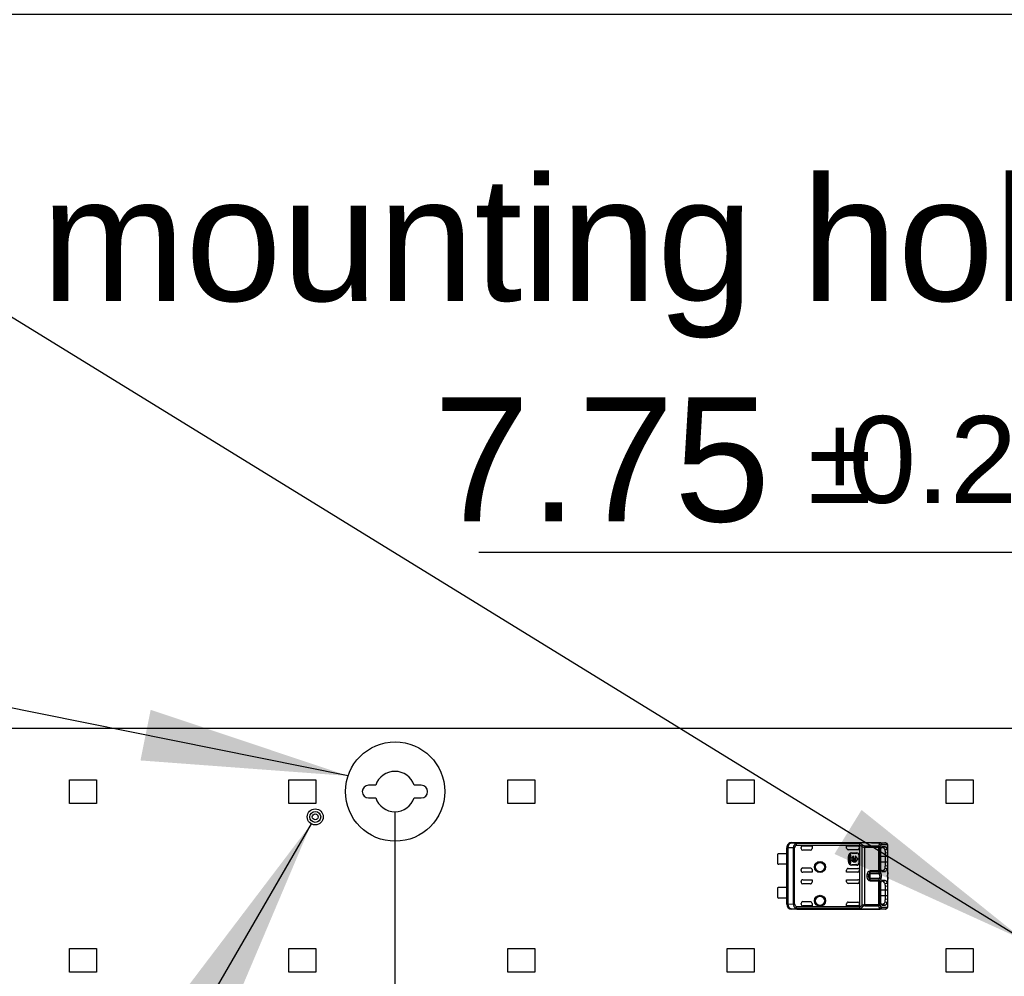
# Model space of a CAD drawing. Header units: millimetres. Extents: x 0 to 210, y 0 to 297.
# Tile 12 of 27: x 123 to 139, y 148 to 164. Entities that reach past the tile are written whole.
import ezdxf
from ezdxf.enums import TextEntityAlignment as Align

# ---------------------------------------------------------------- set-up
doc = ezdxf.new("R2010")
doc.units = ezdxf.units.MM
doc.header["$LTSCALE"] = 19.36
doc.linetypes.add('CENTER', pattern=[0.6, 0.375, -0.075, 0.075, -0.075])
doc.layers.get('0').update_dxf_attribs({"linetype": 'CONTINUOUS'})
doc.layers.add('Z_DIM_2D', color=7, linetype='CONTINUOUS')
doc.layers.add('Z_NOTICE', color=7, linetype='CONTINUOUS')
doc.styles.get("Standard").update_dxf_attribs({"font": 'txt', "width": 0.7})
doc.styles.add('TEXTSTYLE_3', font='helveticaneueltw1g-ltcn.otf')
doc.styles.add('TEXTSTYLE_4', font='gdt', dxfattribs={"width": 0.7})
doc.dimstyles.new('DIMSTYLE_1', dxfattribs={"dimtxt": 2.1, "dimasz": 3.5, "dimexe": 1.5, "dimexo": 0, "dimgap": 0.525, "dimtad": 1, "dimdec": 3, "dimlfac": 7.000007, "dimdsep": 46, "dimtxsty": 'TEXTSTYLE_3', "dimblk": '_FILLED', "dimblk1": '_FILLED', "dimblk2": '_FILLED', "dimcen": 0.09, "dimclrt": 5, "dimadec": 3, "dimazin": 2, "dimtol": 1, "dimtp": 0.4, "dimtm": 0.4, "dimtfac": 1, "dimtdec": 3, "dimtofl": 0, "dimtmove": 0, "dimatfit": 3, "dimldrblk": '_FILLED', "dimfxl": 0, "dimtolj": 1, "dimarcsym": 0})
doc.dimstyles.new('DIMSTYLE_5', dxfattribs={"dimtxt": 2.1, "dimasz": 3.5, "dimexe": 1.5, "dimexo": 0, "dimgap": 0.525, "dimtad": 0, "dimtih": 1, "dimtoh": 1, "dimdec": 3, "dimlfac": 7.000007, "dimdsep": 46, "dimtxsty": 'TEXTSTYLE_3', "dimblk": '_FILLED', "dimblk1": '_FILLED', "dimblk2": '_FILLED', "dimcen": 0.09, "dimclrt": 5, "dimadec": 3, "dimazin": 2, "dimtol": 1, "dimtp": 0.3, "dimtm": 0.3, "dimtfac": 1, "dimtdec": 3, "dimtofl": 0, "dimtmove": 0, "dimatfit": 3, "dimldrblk": '_FILLED', "dimfxl": 0, "dimtolj": 1, "dimarcsym": 0})
doc.dimstyles.new('DIMSTYLE_8', dxfattribs={"dimtxt": 2.1, "dimasz": 3.5, "dimexe": 1.5, "dimexo": 0, "dimgap": 0.525, "dimtad": 1, "dimdec": 3, "dimlfac": 7.000007, "dimdsep": 46, "dimtxsty": 'TEXTSTYLE_3', "dimblk": '_FILLED', "dimblk1": '_FILLED', "dimblk2": '_FILLED', "dimcen": 0.09, "dimclrt": 5, "dimadec": 3, "dimazin": 2, "dimtol": 1, "dimtp": 0.2, "dimtm": 0.2, "dimtfac": 1, "dimtdec": 3, "dimtofl": 0, "dimtmove": 0, "dimatfit": 3, "dimldrblk": '_FILLED', "dimfxl": 0, "dimtolj": 1, "dimarcsym": 0})
doc.dimstyles.get("Standard").update_dxf_attribs({"dimtxt": 3.5, "dimasz": 3.5, "dimexe": 1.5, "dimexo": 0, "dimtad": 1, "dimdec": 3, "dimdsep": 46, "dimtxsty": 'Standard', "dimblk": '_FILLED', "dimblk1": '_FILLED', "dimblk2": '_FILLED', "dimcen": 0.09, "dimclrt": 5, "dimadec": 3, "dimazin": 2, "dimtol": 1, "dimtp": 0.001, "dimtm": 0.001, "dimtfac": 1, "dimtdec": 3, "dimtofl": 0, "dimtmove": 0, "dimatfit": 3, "dimldrblk": '_FILLED', "dimfxl": 0, "dimtolj": 1, "dimarcsym": 0})

# ---------------------------------------------------------------- blocks, each defined once
blk = doc.blocks.new('*D2')
at = {"layer": 'Z_DIM_2D', "color": 2, "linetype": 'Continuous', "transparency": 16777216}
for p, q in [((66.688, 151.86), (66.688, 165.449)), ((147.545, 151.86), (147.545, 165.449)), ((66.688, 163.949), (107.117, 163.949)), ((147.545, 163.949), (107.117, 163.949))]:
    blk.add_line(p, q, dxfattribs=at)
at = {"layer": 'Z_DIM_2D', "color": 5, "linetype": 'Continuous', "transparency": 16777216}
for s, height, style, p in [('566', 2.1, 'TEXTSTYLE_3', (105.025, 164.474)), ('`', 1.47, 'TEXTSTYLE_4', (107.998, 164.789)), ('0.4', 1.47, 'TEXTSTYLE_3', (110.09, 164.789))]:
    blk.add_text(s, height=height, dxfattribs=dict(at, style=style)).set_placement(p, align=Align.CENTER)
blk = doc.blocks.new('_FILLED')
at = {"color": 0, "linetype": 'ByBlock'}
blk.add_solid([(0, 0), (-1, 0.125), (-1, -0.125)], dxfattribs=at)
blk = doc.blocks.new('_NONE')
blk = doc.blocks.new('*D16')
at = {"layer": 'Z_DIM_2D', "color": 2, "linetype": 'Continuous', "transparency": 16777216}
for p, q in [((129.117, 150.446), (129.117, 143.285)), ((129.117, 143.285), (134.817, 142.207)), ((134.817, 142.207), (134.817, 140.347))]:
    blk.add_line(p, q, dxfattribs=at)
at = {"layer": 'Z_DIM_2D', "color": 5, "linetype": 'Continuous', "transparency": 16777216}
for s, height, style, p in [('437', 2.1, 'TEXTSTYLE_3', (132.725, 137.197)), ('`', 1.47, 'TEXTSTYLE_4', (135.698, 137.512)), ('0.3', 1.47, 'TEXTSTYLE_3', (137.79, 137.512))]:
    blk.add_text(s, height=height, dxfattribs=dict(at, style=style)).set_placement(p, align=Align.CENTER)
blk = doc.blocks.new('*D18')
at = {"layer": 'Z_DIM_2D', "color": 2, "linetype": 'Continuous', "transparency": 16777216}
for p, q in [((139.991, 147.932), (139.991, 156.339)), ((141.099, 147.932), (141.099, 156.339)), ((140.545, 154.839), (130.54, 154.839)), ((139.991, 154.839), (140.545, 154.839)), ((141.099, 154.839), (140.545, 154.839))]:
    blk.add_line(p, q, dxfattribs=at)
at = {"layer": 'Z_DIM_2D', "color": 5, "linetype": 'Continuous', "transparency": 16777216}
for s, height, style, p in [('7.75', 2.1, 'TEXTSTYLE_3', (135.477, 155.364)), ('`', 1.47, 'TEXTSTYLE_4', (137.192, 155.679)), ('0.2', 1.47, 'TEXTSTYLE_3', (139.66, 155.679))]:
    blk.add_text(s, height=height, dxfattribs=dict(at, style=style)).set_placement(p, align=Align.RIGHT)

msp = doc.modelspace()

# ---------------------------------------------------------------- linework, layer by layer
at = {"color": 7, "linetype": 'Continuous'}
for p, q in [((66.68808, 151.86042), (147.54514, 151.86042)), ((123.60231, 150.98899), (124.05945, 150.98899)), ((123.60231, 150.58899), (123.60231, 150.98899)), ((124.05945, 150.98899), (124.05945, 150.58899)), ((127.31659, 150.98899), (127.77373, 150.98899)), ((127.31659, 150.58899), (127.31659, 150.98899)), ((127.77373, 150.98899), (127.77373, 150.58899)), ((128.7909, 150.89613), (128.67016, 150.89613)), ((129.56302, 150.89613), (129.44228, 150.89613)), ((131.03087, 150.98899), (131.48802, 150.98899)), ((131.03087, 150.58899), (131.03087, 150.98899)), ((131.48802, 150.98899), (131.48802, 150.58899)), ((134.74515, 150.98899), (135.2023, 150.98899)), ((134.74515, 150.58899), (134.74515, 150.98899)), ((135.2023, 150.98899), (135.2023, 150.58899)), ((138.45944, 150.98899), (138.91658, 150.98899)), ((138.45944, 150.58899), (138.45944, 150.98899)), ((138.91658, 150.98899), (138.91658, 150.58899)), ((128.67016, 150.68185), (128.7909, 150.68185)), ((129.44227, 150.68185), (129.56302, 150.68185)), ((124.05945, 150.58899), (123.60231, 150.58899)), ((127.77373, 150.58899), (127.31659, 150.58899)), ((131.48802, 150.58899), (131.03087, 150.58899)), ((135.2023, 150.58899), (134.74515, 150.58899)), ((138.91658, 150.58899), (138.45944, 150.58899)), ((135.75587, 148.88185), (135.75587, 149.839)), ((135.75801, 149.83899), (135.75587, 149.83899)), ((135.75801, 149.83899), (135.75825, 148.88422)), ((135.84198, 149.92471), (137.19158, 149.92471)), ((137.33817, 149.92133), (135.93984, 149.92133)), ((135.99873, 149.82471), (135.99873, 149.83978)), ((136.0273, 149.86835), (136.18444, 149.86835)), ((136.18444, 149.86835), (136.18444, 149.82471)), ((136.77015, 149.86835), (136.96063, 149.86835)), ((136.77015, 149.83331), (136.77015, 149.86835)), ((136.9892, 149.88011), (136.98941, 149.88274)), ((136.9892, 149.88011), (136.9892, 148.84074)), ((137.19159, 149.92332), (137.42124, 149.92332)), ((137.33834, 149.92132), (137.33732, 149.92115)), ((137.35388, 149.83487), (137.35122, 149.82808)), ((137.38062, 149.84083), (137.35673, 149.84062)), ((137.37406, 149.85473), (137.36994, 149.85398)), ((137.42103, 149.8551), (137.37407, 149.85471)), ((137.38058, 149.84084), (137.42103, 149.8551)), ((137.4216, 149.92333), (137.42055, 149.92332)), ((137.45712, 149.90687), (137.45388, 149.91013)), ((137.4618, 149.90066), (137.45712, 149.90687)), ((137.47015, 149.42049), (137.47015, 149.86675)), ((135.59873, 149.72828), (135.59873, 149.56399)), ((135.75618, 149.73542), (135.62015, 149.73542)), ((136.15586, 149.79614), (136.0273, 149.79614)), ((136.96063, 149.80473), (136.79874, 149.80473)), ((136.79971, 149.60328), (136.79971, 149.68899)), ((136.80349, 149.60328), (136.80349, 149.68899)), ((136.83944, 149.71639), (136.82051, 149.71639)), ((136.82051, 149.71639), (136.82051, 149.57525)), ((136.83944, 149.65528), (136.83944, 149.71639)), ((136.86063, 149.74991), (136.94635, 149.74991)), ((136.86063, 149.74614), (136.94635, 149.74614)), ((136.88949, 149.67446), (136.88949, 149.69253)), ((136.91314, 149.69253), (136.91314, 149.67446)), ((136.97492, 149.71756), (136.97492, 149.57471)), ((136.97869, 149.71756), (136.97869, 149.57471)), ((137.34229, 149.7674), (137.34229, 149.52454)), ((137.42744, 149.53882), (137.42742, 149.69614)), ((137.42743, 149.69614), (137.4275, 149.75343)), ((137.42744, 149.75343), (137.47015, 149.7593)), ((135.75618, 149.55685), (135.62015, 149.55685)), ((136.0273, 149.49614), (136.15586, 149.49614)), ((136.82051, 149.57525), (136.83944, 149.57525)), ((136.85407, 149.65528), (136.83944, 149.65528)), ((136.83944, 149.63635), (136.85407, 149.63635)), ((136.83944, 149.57525), (136.83944, 149.63635)), ((136.94635, 149.54614), (136.86063, 149.54614)), ((136.94635, 149.54236), (136.86063, 149.54236)), ((136.93082, 149.65528), (136.87181, 149.65528)), ((136.87181, 149.63635), (136.93083, 149.63635)), ((136.96337, 149.65528), (136.94856, 149.65528)), ((136.94856, 149.63635), (136.96337, 149.63635)), ((136.96337, 149.63635), (136.96337, 149.65528)), ((137.42742, 149.53882), (137.47013, 149.53316)), ((135.99873, 149.45249), (135.99873, 149.46756)), ((136.18444, 149.42392), (136.0273, 149.42392)), ((136.18444, 149.46756), (136.18444, 149.42392)), ((136.77015, 149.42392), (136.77015, 149.45896)), ((136.96063, 149.42392), (136.77015, 149.42392)), ((136.79874, 149.48754), (136.96063, 149.48754)), ((137.14158, 149.3645), (137.14158, 149.35924)), ((137.14158, 149.35924), (137.14158, 149.3577)), ((137.35112, 149.46436), (137.35382, 149.45751)), ((137.35681, 149.45165), (137.38058, 149.45144)), ((137.37078, 149.43811), (137.374, 149.43743)), ((137.37404, 149.43755), (137.42097, 149.43716)), ((137.46912, 149.31597), (137.46769, 149.32815)), ((137.47002, 149.41523), (137.47015, 149.42048)), ((135.75618, 149.16399), (135.62015, 149.16399)), ((135.99873, 149.25328), (135.99873, 149.26835)), ((136.0273, 149.29692), (136.18444, 149.29692)), ((136.15586, 149.22471), (136.0273, 149.22471)), ((136.18444, 149.29692), (136.18444, 149.25328)), ((136.77015, 149.29692), (136.96063, 149.29692)), ((136.77015, 149.26188), (136.77015, 149.29692)), ((136.96063, 149.2333), (136.79874, 149.2333)), ((137.34229, 149.19597), (137.34229, 148.95311)), ((137.35388, 149.26344), (137.35122, 149.25665)), ((137.38062, 149.2694), (137.35673, 149.26919)), ((137.37406, 149.28331), (137.36994, 149.28255)), ((137.42103, 149.28367), (137.37407, 149.28328)), ((137.38058, 149.26941), (137.42103, 149.28367)), ((137.42743, 149.12471), (137.4275, 149.182)), ((137.47013, 149.18771), (137.42744, 149.182)), ((137.46424, 149.23233), (137.46156, 149.2381)), ((137.46967, 149.3105), (137.46912, 149.31597)), ((137.47002, 149.30561), (137.46967, 149.3105)), ((137.47008, 149.30412), (137.47002, 149.30561)), ((137.47015, 149.30037), (137.47008, 149.30412)), ((137.47015, 148.8541), (137.47015, 149.30036)), ((135.59873, 149.15685), (135.59873, 148.99256)), ((137.42742, 149.02471), (137.42742, 149.12471)), ((137.42748, 148.96739), (137.42743, 149.02471)), ((135.75618, 148.98542), (135.62015, 148.98542)), ((135.75801, 148.88185), (135.75623, 148.88185)), ((135.99873, 148.88106), (135.99873, 148.89614)), ((136.0273, 148.92471), (136.15586, 148.92471)), ((136.18444, 148.85249), (136.0273, 148.85249)), ((136.18444, 148.89614), (136.18444, 148.85249)), ((136.77015, 148.85249), (136.77015, 148.88753)), ((136.96063, 148.85249), (136.77015, 148.85249)), ((136.79874, 148.91612), (136.96063, 148.91612)), ((136.98941, 148.83811), (136.9892, 148.84074)), ((137.35112, 148.89293), (137.35382, 148.88608)), ((137.35681, 148.88022), (137.38058, 148.88001)), ((137.37078, 148.86668), (137.374, 148.86601)), ((137.37404, 148.86612), (137.42097, 148.86574)), ((137.47013, 148.96174), (137.42743, 148.96739)), ((137.46929, 148.84132), (137.47005, 148.84957)), ((137.47005, 148.84957), (137.47015, 148.85408)), ((135.84158, 148.79614), (135.84366, 148.79851)), ((137.19158, 148.79614), (135.84158, 148.79614)), ((135.93984, 148.79951), (137.33817, 148.79951)), ((137.42125, 148.79752), (137.19159, 148.79752)), ((137.33732, 148.79969), (137.33834, 148.79952)), ((137.45391, 148.81074), (137.45387, 148.8107)), ((123.60231, 148.13185), (124.05945, 148.13185)), ((123.60231, 147.73185), (123.60231, 148.13185)), ((124.05945, 148.13185), (124.05945, 147.73185)), ((127.31659, 148.13185), (127.77373, 148.13185)), ((127.31659, 147.73185), (127.31659, 148.13185)), ((127.77373, 148.13185), (127.77373, 147.73185)), ((131.03087, 148.13185), (131.48802, 148.13185)), ((131.03087, 147.73185), (131.03087, 148.13185)), ((131.48802, 148.13185), (131.48802, 147.73185)), ((134.74515, 148.13185), (135.2023, 148.13185)), ((134.74515, 147.73185), (134.74515, 148.13185)), ((135.2023, 148.13185), (135.2023, 147.73185)), ((138.45944, 148.13185), (138.91658, 148.13185)), ((138.45944, 147.73185), (138.45944, 148.13185)), ((138.91658, 148.13185), (138.91658, 147.73185)), ((124.05945, 147.73185), (123.60231, 147.73185)), ((127.77373, 147.73185), (127.31659, 147.73185)), ((131.48802, 147.73185), (131.03087, 147.73185)), ((135.2023, 147.73185), (134.74515, 147.73185)), ((138.91658, 147.73185), (138.45944, 147.73185))]:
    msp.add_line(p, q, dxfattribs=at)
at = {"color": 9, "linetype": 'Continuous'}
for p, q in [((135.75825, 149.83662), (135.7783, 149.83662)), ((135.86717, 149.83581), (135.7783, 149.83662)), ((135.7783, 148.88422), (135.7783, 149.83662)), ((135.84366, 149.92233), (135.84198, 149.92471)), ((135.84366, 149.92233), (135.93984, 149.92133)), ((135.86717, 149.83581), (135.86717, 148.88503)), ((135.88906, 149.83569), (135.86717, 149.83581)), ((135.88906, 148.88515), (135.88906, 149.83569)), ((135.90933, 149.90633), (135.92158, 149.88274)), ((136.9977, 149.90833), (135.92158, 149.90833)), ((135.92158, 149.88274), (135.92158, 149.90833)), ((135.92158, 149.88274), (136.98941, 149.88274)), ((135.93984, 149.92058), (135.93984, 149.92133)), ((137.33818, 149.92058), (135.93984, 149.92058)), ((137.0296, 149.85944), (137.0296, 148.8614)), ((137.31243, 149.86633), (137.07816, 149.86633)), ((137.07816, 148.85451), (137.07816, 149.86633)), ((137.07816, 149.84838), (137.33928, 149.84838)), ((137.31243, 149.86633), (137.31243, 149.42594)), ((137.33765, 149.92111), (137.33847, 149.92059)), ((137.33817, 149.92133), (137.42124, 149.92332)), ((137.33928, 149.4439), (137.33928, 149.84838)), ((137.36502, 149.89276), (137.4481, 149.89475)), ((137.46155, 149.88896), (137.46155, 149.80957)), ((136.79971, 149.68899), (136.80349, 149.68899)), ((136.86063, 149.74614), (136.86063, 149.74991)), ((136.94635, 149.74991), (136.94635, 149.74614)), ((136.97492, 149.71756), (136.97869, 149.71756)), ((137.34229, 149.69614), (137.47015, 149.69614)), ((136.80349, 149.60328), (136.79971, 149.60328)), ((136.86063, 149.54236), (136.86063, 149.54614)), ((136.94635, 149.54614), (136.94635, 149.54236)), ((136.97869, 149.57471), (136.97492, 149.57471)), ((137.47015, 149.59614), (137.34229, 149.59614)), ((137.14206, 149.37642), (137.11396, 149.38068)), ((137.14205, 149.34447), (137.11396, 149.34017)), ((137.14158, 149.3577), (137.14167, 149.34939)), ((137.14167, 149.34939), (137.14181, 149.34683)), ((137.14181, 149.34683), (137.14205, 149.34447)), ((137.33928, 149.4439), (137.17015, 149.4439)), ((137.17015, 149.27695), (137.17015, 149.4439)), ((137.31243, 149.42594), (137.17015, 149.42594)), ((137.32214, 149.39563), (137.17015, 149.39563)), ((137.17015, 149.32522), (137.32214, 149.32522)), ((137.37097, 149.43864), (137.37404, 149.43755)), ((137.42097, 149.43716), (137.38056, 149.45144)), ((137.46156, 149.48272), (137.46156, 149.2381)), ((137.46878, 149.40624), (137.46628, 149.38868)), ((137.47015, 149.42049), (137.46997, 149.41672)), ((137.47003, 149.41672), (137.47002, 149.41523)), ((137.17015, 149.29491), (137.31243, 149.29491)), ((137.17015, 149.27695), (137.33927, 149.27695)), ((137.31243, 149.29491), (137.31406, 149.29456)), ((137.31243, 149.29491), (137.31243, 148.85451)), ((137.33927, 148.87247), (137.33927, 149.27695)), ((137.47003, 149.30412), (137.47002, 149.30561)), ((137.47003, 149.30412), (137.4701, 149.30036)), ((137.34229, 149.12471), (137.47015, 149.12471)), ((137.47015, 149.02471), (137.34229, 149.02471)), ((135.7783, 148.88422), (135.75825, 148.88422)), ((135.7783, 148.88422), (135.86717, 148.88503)), ((135.88906, 148.88515), (135.86717, 148.88503)), ((135.90936, 148.81458), (135.92158, 148.83812)), ((135.92157, 148.82418), (135.92157, 148.83811)), ((136.98941, 148.83811), (135.92159, 148.83811)), ((137.33927, 148.87247), (137.07816, 148.87247)), ((137.07816, 148.85451), (137.31243, 148.85451)), ((137.36568, 148.82807), (137.36503, 148.82807)), ((137.4481, 148.82609), (137.36568, 148.82807)), ((137.37097, 148.86721), (137.37404, 148.86612)), ((137.42097, 148.86574), (137.38056, 148.88001)), ((137.46155, 148.91126), (137.46155, 148.83189)), ((135.93984, 148.79951), (135.84366, 148.79851)), ((135.92158, 148.81251), (136.99829, 148.81251)), ((135.93984, 148.80026), (137.33817, 148.80026)), ((135.93984, 148.79951), (135.93984, 148.80026)), ((137.33847, 148.80025), (137.33768, 148.79975)), ((137.42125, 148.79752), (137.33817, 148.79951))]:
    msp.add_line(p, q, dxfattribs=at)
at = {"color": 7, "linetype": 'Continuous'}
for points in [[(137.47015, 149.86676), (137.4701, 149.87003), (137.46945, 149.87836), (137.46793, 149.88624), (137.46541, 149.89371), (137.4618, 149.90066)], [(137.46769, 149.32815), (137.46695, 149.33493), (137.46629, 149.34214), (137.4658, 149.34969), (137.46556, 149.35748), (137.4656, 149.36534), (137.46591, 149.37308), (137.46644, 149.38059), (137.46714, 149.38774), (137.4679, 149.39449)], [(137.4679, 149.39449), (137.46866, 149.40084), (137.46933, 149.4068), (137.46984, 149.41242), (137.47002, 149.41521)], [(137.45387, 148.81071), (137.45645, 148.81324), (137.46127, 148.81935), (137.465, 148.82618), (137.46764, 148.83353), (137.46929, 148.84132)]]:
    msp.add_lwpolyline(points, dxfattribs=at)
at = {"color": 7, "linetype": 'CENTER'}
msp.add_circle((129.12073, 150.78899), 0.8412, dxfattribs=at)
at = {"color": 7, "linetype": 'Continuous'}
for centre, radius in [((127.76659, 150.36042), 0.13571), ((127.76659, 150.36042), 0.09286), ((127.76659, 150.36042), 0.05), ((136.32015, 149.51042), 0.09385), ((136.32015, 149.51042), 0.07857), ((136.32015, 148.93899), 0.09385), ((136.32015, 148.93899), 0.07857)]:
    msp.add_circle(centre, radius, dxfattribs=at)
at = {"color": 9, "linetype": 'Continuous'}
for centre in [(136.32015, 149.51042), (136.32015, 148.93899)]:
    msp.add_circle(centre, 0.08368, dxfattribs=at)
at = {"color": 7, "linetype": 'Continuous'}
for centre, radius, start, end in [((129.11659, 150.78899), 0.34286, 18.209803, 161.790197), ((128.67016, 150.78899), 0.10714, 90.000191, 270.000191), ((129.56302, 150.78899), 0.10714, 270, 90), ((129.11659, 150.78899), 0.34286, 198.209934, 341.789815), ((135.84158, 149.839), 0.08571, 89.732264, 179.990358), ((135.84397, 149.83661), 0.08572, 90.202848, 179.99618), ((136.0273, 149.82471), 0.02857, 180.001296, 270), ((136.96063, 149.83977), 0.02858, 0.007462, 89.991792), ((135.62015, 149.69971), 0.03571, 90, 126.869898), ((136.86063, 149.68899), 0.06092, 90, 180), ((136.86063, 149.68899), 0.05714, 89.983957, 180.012262), ((136.90132, 149.64582), 0.04819, 104.204189, 168.672739), ((136.90132, 149.64582), 0.03099, 112.431983, 162.215345), ((136.90132, 149.64582), 0.04819, 11.327261, 75.795811), ((136.90132, 149.64582), 0.03099, 17.784655, 67.568017), ((136.94635, 149.71756), 0.03235, 0, 90), ((136.94635, 149.71756), 0.02857, 0, 90), ((139.72893, 140.99381), 9.10312, 104.423601, 104.684711), ((137.40725, 149.78092), 0.06139, 21.50001, 27.818717), ((135.62015, 149.59256), 0.03571, 233.130102, 270), ((136.0273, 149.46756), 0.02857, 90, 180), ((136.86063, 149.60328), 0.06092, 180, 270), ((136.86063, 149.60328), 0.05714, 179.984053, 270.01232), ((136.90132, 149.64582), 0.04819, 191.327261, 348.672739), ((136.90132, 149.64582), 0.03099, 197.784655, 342.217904), ((136.94635, 149.57471), 0.03235, 270, 360), ((136.94635, 149.57471), 0.02857, 270, 360), ((140.339, 160.67621), 11.55775, 255.377808, 255.583502), ((137.38079, 149.4747), 0.02326, 269.486181, 276.626344), ((135.62015, 149.12828), 0.03571, 90, 126.869898), ((136.0273, 149.25328), 0.02857, 180, 270), ((139.76422, 140.26917), 9.26025, 104.398892, 104.655602), ((135.62015, 149.02114), 0.03571, 233.130102, 270), ((135.84158, 148.88185), 0.08571, 179.999822, 269.999568), ((135.84397, 148.88423), 0.08572, 180.00382, 269.796907), ((136.0273, 148.89614), 0.02857, 90, 180), ((136.0273, 148.88107), 0.02858, 180.010416, 269.991919), ((136.9606, 148.88108), 0.0286, 333.014375, 359.97335), ((137.38079, 148.90327), 0.02326, 269.486185, 276.626345), ((140.23977, 159.69048), 11.13182, 255.33371, 255.547245), ((137.40952, 148.93883), 0.05888, 332.086182, 338.7683)]:
    msp.add_arc(centre, radius, start, end, dxfattribs=at)
at = {"color": 9, "linetype": 'Continuous'}
for centre, radius, start, end in [((137.42116, 149.898), 0.02532, 80.260283, 89.814722), ((137.31152, 149.36042), 0.19859, 174.146195, 185.853517), ((137.39372, 149.29951), 0.07645, 3.456303, 4.532085), ((137.42116, 148.82284), 0.02532, 270.195422, 279.748763)]:
    msp.add_arc(centre, radius, start, end, dxfattribs=at)
at = {"color": 7, "linetype": 'Continuous'}
for centre, major_axis, ratio, start_param, end_param in [((136.0273, 149.83978), (0, 0.02857), 0.99999391, -0.00000105, 1.57079633), ((136.15586, 149.82471), (0.02858, 0), 0.9998477, -1.57079632, 0), ((136.79873, 149.8333), (0.02021, -0.02021), 0.99969546, -2.35634678, -1.57079629), ((136.96063, 149.8333), (0, 0.02858), 0.9998477, -3.14159265, -1.72822539), ((136.79873, 149.8333), (-0.02021, 0.02021), 0.99969546, -4.71238894, -3.92683852), ((136.15586, 149.46756), (0.02858, 0), 0.9998477, -0.00000079, 1.57079633), ((136.0273, 149.45249), (0, 0.02857), 0.99999391, -4.71238898, -3.14159265), ((136.79873, 149.45897), (0.02021, 0.02021), 0.99969546, 0.78524587, 2.35634678), ((136.96063, 149.45897), (0, 0.02858), 0.9998477, -1.57079633, 0), ((136.96063, 149.45249), (0, 0.02857), 0.99999391, -3.14159266, -1.73049963), ((136.0273, 149.26835), (0, 0.02857), 0.99999391, 0, 1.57079633), ((136.15586, 149.25328), (0.02858, 0), 0.9998477, -1.57079633, 0), ((136.79873, 149.26188), (0.02021, -0.02021), 0.99969546, -2.35634701, -0.78524587), ((136.96063, 149.26835), (0, 0.02857), 0.99999391, -1.57079633, 0), ((136.96063, 149.26188), (0, 0.02858), 0.9998477, -3.14159265, -1.72822539), ((136.15586, 148.89614), (0.02858, 0), 0.9998477, -0.00000079, 1.57079633), ((136.79873, 148.88754), (0.02021, 0.02021), 0.99969546, 0.78524587, 2.35634678), ((136.96063, 148.88754), (0, 0.02858), 0.9998477, -1.57079606, 0)]:
    msp.add_ellipse(centre, major_axis=major_axis, ratio=ratio, start_param=start_param, end_param=end_param, dxfattribs=at)
for points, knots in [([(135.7783, 149.83662), (135.77835, 149.85776), (135.78733, 149.88994), (135.81683, 149.91714), (135.83504, 149.92227), (135.84366, 149.92233)], [0, 0, 0, 0, 0.53991764, 0.77993086, 1, 1, 1, 1]), ([(136.9977, 149.90833), (136.9967, 149.90698), (136.9925, 149.89893), (136.99055, 149.88998), (136.98941, 149.88274)], [0, 0, 0, 0, 0.18640775, 1, 1, 1, 1]), ([(137.35122, 149.82808), (137.34974, 149.82386), (137.34409, 149.80412), (137.34229, 149.78342), (137.34227, 149.7674)], [0, 0, 0, 0, 0.21835361, 1, 1, 1, 1]), ([(137.36993, 149.854), (137.36904, 149.85369), (137.36509, 149.8518), (137.36197, 149.84851), (137.35996, 149.84576)], [0, 0, 0, 0, 0.21728634, 1, 1, 1, 1]), ([(137.42133, 149.79913), (137.41862, 149.8053), (137.41027, 149.8224), (137.39374, 149.84095), (137.38062, 149.84083)], [0, 0, 0, 0, 0.33943046, 1, 1, 1, 1]), ([(137.46155, 149.80957), (137.4591, 149.81624), (137.45119, 149.83436), (137.43472, 149.85507), (137.42108, 149.85496)], [0, 0, 0, 0, 0.34250441, 1, 1, 1, 1]), ([(137.4539, 149.91011), (137.44744, 149.91598), (137.43651, 149.92211), (137.42472, 149.92333), (137.42167, 149.92333)], [0, 0, 0, 0, 0.74113547, 1, 1, 1, 1]), ([(137.4275, 149.75343), (137.42753, 149.75763), (137.42715, 149.77301), (137.42496, 149.78853), (137.42133, 149.79913)], [0, 0, 0, 0, 0.27270321, 1, 1, 1, 1]), ([(137.47015, 149.75888), (137.47015, 149.76302), (137.46981, 149.77797), (137.46834, 149.79331), (137.46437, 149.80342)], [0, 0, 0, 0, 0.27648116, 1, 1, 1, 1]), ([(137.34223, 149.52454), (137.34225, 149.51898), (137.34301, 149.49869), (137.34625, 149.47829), (137.35112, 149.46436)], [0, 0, 0, 0, 0.27385945, 1, 1, 1, 1]), ([(137.38348, 149.4516), (137.38707, 149.45201), (137.40566, 149.45928), (137.41506, 149.47883), (137.42135, 149.49318)], [0, 0, 0, 0, 0.1875835, 1, 1, 1, 1]), ([(137.42135, 149.49318), (137.42245, 149.49649), (137.42618, 149.51145), (137.42737, 149.52692), (137.42744, 149.53882)], [0, 0, 0, 0, 0.2266209, 1, 1, 1, 1]), ([(137.46156, 149.48272), (137.46267, 149.48482), (137.467, 149.49431), (137.46863, 149.50479), (137.46934, 149.51279)], [0, 0, 0, 0, 0.2280538, 1, 1, 1, 1]), ([(137.36004, 149.44671), (137.36085, 149.44564), (137.36378, 149.44209), (137.36766, 149.43912), (137.37078, 149.4381)], [0, 0, 0, 0, 0.29016916, 1, 1, 1, 1]), ([(137.421, 149.43724), (137.42481, 149.43726), (137.43597, 149.44062), (137.45059, 149.45729), (137.45805, 149.47315), (137.46156, 149.48272)], [0, 0, 0, 0, 0.1789107, 0.52173998, 1, 1, 1, 1]), ([(137.35122, 149.25665), (137.34974, 149.25243), (137.34409, 149.23269), (137.34229, 149.212), (137.34227, 149.19597)], [0, 0, 0, 0, 0.21835357, 1, 1, 1, 1]), ([(137.36993, 149.28258), (137.36904, 149.28226), (137.36509, 149.28038), (137.36197, 149.27708), (137.35996, 149.27433)], [0, 0, 0, 0, 0.21728646, 1, 1, 1, 1]), ([(137.42134, 149.22769), (137.41863, 149.23386), (137.41027, 149.25097), (137.39374, 149.26952), (137.38062, 149.2694)], [0, 0, 0, 0, 0.33944133, 1, 1, 1, 1]), ([(137.46156, 149.2381), (137.45912, 149.24478), (137.4512, 149.2629), (137.43473, 149.28364), (137.42108, 149.28353)], [0, 0, 0, 0, 0.34250353, 1, 1, 1, 1]), ([(137.4275, 149.182), (137.42753, 149.1862), (137.42715, 149.20158), (137.42496, 149.21709), (137.42134, 149.22769)], [0, 0, 0, 0, 0.27269406, 1, 1, 1, 1]), ([(137.47015, 149.1876), (137.47015, 149.19177), (137.46979, 149.20678), (137.4683, 149.22221), (137.46424, 149.23233)], [0, 0, 0, 0, 0.27690203, 1, 1, 1, 1]), ([(135.84366, 148.79851), (135.83504, 148.79857), (135.81683, 148.80371), (135.78733, 148.8309), (135.77835, 148.86308), (135.7783, 148.88422)], [0, 0, 0, 0, 0.220069, 0.46008227, 1, 1, 1, 1]), ([(135.92158, 148.81251), (135.92144, 148.81323), (135.92161, 148.81715), (135.92184, 148.82103), (135.92157, 148.82418)], [0, 0, 0, 0, 0.18766053, 1, 1, 1, 1]), ([(136.9894, 148.83811), (136.98986, 148.83543), (136.9917, 148.82664), (136.99426, 148.81742), (136.99829, 148.81251)], [0, 0, 0, 0, 0.29941739, 1, 1, 1, 1]), ([(137.34223, 148.95311), (137.34225, 148.94755), (137.34301, 148.92726), (137.34625, 148.90686), (137.35112, 148.89293)], [0, 0, 0, 0, 0.27386003, 1, 1, 1, 1]), ([(137.36004, 148.87528), (137.36085, 148.87421), (137.36378, 148.87066), (137.36766, 148.86769), (137.37078, 148.86667)], [0, 0, 0, 0, 0.29016792, 1, 1, 1, 1]), ([(137.38348, 148.88017), (137.38707, 148.88059), (137.40566, 148.88786), (137.41506, 148.90741), (137.42135, 148.92175)], [0, 0, 0, 0, 0.1875835, 1, 1, 1, 1]), ([(137.421, 148.86582), (137.42481, 148.86583), (137.43596, 148.86919), (137.45058, 148.88584), (137.45804, 148.9017), (137.46155, 148.91126)], [0, 0, 0, 0, 0.17893447, 0.52174922, 1, 1, 1, 1]), ([(137.42135, 148.92175), (137.42245, 148.92506), (137.42618, 148.94002), (137.42737, 148.95549), (137.42748, 148.96739)], [0, 0, 0, 0, 0.22661173, 1, 1, 1, 1]), ([(137.46441, 148.91751), (137.4656, 148.92059), (137.46974, 148.93507), (137.47014, 148.95027), (137.47015, 148.96196)], [0, 0, 0, 0, 0.22036625, 1, 1, 1, 1]), ([(137.42164, 148.79751), (137.42469, 148.79751), (137.4365, 148.79872), (137.44745, 148.80486), (137.45391, 148.81074)], [0, 0, 0, 0, 0.25890045, 1, 1, 1, 1])]:
    msp.add_open_spline(points, degree=3, knots=knots, dxfattribs=at)
at = {"color": 9, "linetype": 'Continuous'}
for points, knots in [([(135.90933, 149.90633), (135.89723, 149.89903), (135.8756, 149.87883), (135.86736, 149.85), (135.86717, 149.83581)], [0, 0, 0, 0, 0.4989374, 1, 1, 1, 1]), ([(135.92158, 149.88274), (135.91305, 149.87767), (135.89632, 149.86574), (135.88953, 149.84553), (135.88906, 149.83569)], [0, 0, 0, 0, 0.5019402, 1, 1, 1, 1]), ([(135.93984, 149.92133), (135.93271, 149.92131), (135.91962, 149.92063), (135.91155, 149.9106), (135.90933, 149.90633)], [0, 0, 0, 0, 0.59702388, 1, 1, 1, 1]), ([(135.92158, 149.90833), (135.92197, 149.91128), (135.92465, 149.92015), (135.9347, 149.92021), (135.93984, 149.92058)], [0, 0, 0, 0, 0.3655086, 1, 1, 1, 1]), ([(137.04579, 149.87985), (137.04413, 149.87864), (137.03751, 149.87292), (137.03238, 149.86552), (137.0296, 149.85944)], [0, 0, 0, 0, 0.23495761, 1, 1, 1, 1]), ([(137.0296, 149.85944), (137.03311, 149.85777), (137.04858, 149.85153), (137.06538, 149.84859), (137.07816, 149.84838)], [0, 0, 0, 0, 0.23301204, 1, 1, 1, 1]), ([(137.07816, 149.86633), (137.07499, 149.86634), (137.06314, 149.86803), (137.05246, 149.87431), (137.04579, 149.87985)], [0, 0, 0, 0, 0.26755872, 1, 1, 1, 1]), ([(137.32295, 149.89847), (137.32191, 149.89618), (137.31761, 149.88574), (137.31449, 149.87486), (137.31243, 149.86633)], [0, 0, 0, 0, 0.22282534, 1, 1, 1, 1]), ([(137.33928, 149.84838), (137.33844, 149.85049), (137.33213, 149.85976), (137.32103, 149.8648), (137.31243, 149.86633)], [0, 0, 0, 0, 0.20650675, 1, 1, 1, 1]), ([(137.33818, 149.92058), (137.33673, 149.91946), (137.33022, 149.91316), (137.32589, 149.905), (137.32295, 149.89847)], [0, 0, 0, 0, 0.20396343, 1, 1, 1, 1]), ([(137.3498, 149.87462), (137.34791, 149.88353), (137.33793, 149.89423), (137.32615, 149.89793), (137.32295, 149.89847)], [0, 0, 0, 0, 0.73739565, 1, 1, 1, 1]), ([(137.3372, 149.92111), (137.34419, 149.92105), (137.35878, 149.91457), (137.36474, 149.9), (137.36502, 149.89276)], [0, 0, 0, 0, 0.49126361, 1, 1, 1, 1]), ([(137.36502, 149.89276), (137.365, 149.89998), (137.35966, 149.91476), (137.34508, 149.92131), (137.33817, 149.92133)], [0, 0, 0, 0, 0.5109728, 1, 1, 1, 1]), ([(137.33859, 149.92049), (137.34527, 149.91975), (137.35859, 149.91315), (137.36453, 149.89954), (137.36503, 149.8927)], [0, 0, 0, 0, 0.49504719, 1, 1, 1, 1]), ([(137.33928, 149.84838), (137.34001, 149.85087), (137.34286, 149.85986), (137.34651, 149.86863), (137.3498, 149.87462)], [0, 0, 0, 0, 0.27536651, 1, 1, 1, 1]), ([(137.3498, 149.87462), (137.35091, 149.87666), (137.35496, 149.88344), (137.3603, 149.88972), (137.36502, 149.89276)], [0, 0, 0, 0, 0.29220427, 1, 1, 1, 1]), ([(137.42544, 149.92296), (137.43164, 149.9219), (137.44374, 149.91456), (137.44809, 149.90129), (137.4481, 149.89475)], [0, 0, 0, 0, 0.49029386, 1, 1, 1, 1]), ([(137.4481, 149.89475), (137.45165, 149.89484), (137.45669, 149.89301), (137.46051, 149.8899), (137.46155, 149.88896)], [0, 0, 0, 0, 0.71751538, 1, 1, 1, 1]), ([(137.47015, 149.86675), (137.47015, 149.86918), (137.46987, 149.87717), (137.46617, 149.88567), (137.46155, 149.88896)], [0, 0, 0, 0, 0.29940371, 1, 1, 1, 1]), ([(137.17015, 149.4439), (137.15547, 149.44242), (137.12682, 149.4248), (137.11686, 149.39539), (137.11396, 149.38068)], [0, 0, 0, 0, 0.49596934, 1, 1, 1, 1]), ([(137.11396, 149.34017), (137.11621, 149.32531), (137.12743, 149.29698), (137.15546, 149.27695), (137.17015, 149.27695)], [0, 0, 0, 0, 0.50566629, 1, 1, 1, 1]), ([(137.14205, 149.34447), (137.14327, 149.33896), (137.1514, 149.3284), (137.16379, 149.32522), (137.17015, 149.32522)], [0, 0, 0, 0, 0.47005201, 1, 1, 1, 1]), ([(137.14205, 149.34447), (137.14313, 149.33468), (137.14816, 149.31734), (137.16044, 149.29522), (137.17015, 149.29491)], [0, 0, 0, 0, 0.50354576, 1, 1, 1, 1]), ([(137.14206, 149.37642), (137.14329, 149.38192), (137.15142, 149.39245), (137.1638, 149.39563), (137.17015, 149.39563)], [0, 0, 0, 0, 0.47011127, 1, 1, 1, 1]), ([(137.17015, 149.42594), (137.16788, 149.42595), (137.15929, 149.42225), (137.15466, 149.41413), (137.15173, 149.40833)], [0, 0, 0, 0, 0.25902999, 1, 1, 1, 1]), ([(137.33928, 149.4439), (137.33843, 149.44178), (137.33213, 149.43251), (137.32103, 149.42747), (137.31243, 149.42594)], [0, 0, 0, 0, 0.20660345, 1, 1, 1, 1]), ([(137.31243, 149.42594), (137.31311, 149.4231), (137.31576, 149.41283), (137.3191, 149.4027), (137.32214, 149.39563)], [0, 0, 0, 0, 0.27455108, 1, 1, 1, 1]), ([(137.32214, 149.32522), (137.32119, 149.32302), (137.31729, 149.31315), (137.31435, 149.30291), (137.31243, 149.29491)], [0, 0, 0, 0, 0.2249834, 1, 1, 1, 1]), ([(137.32214, 149.39563), (137.33142, 149.39721), (137.3434, 149.40492), (137.34837, 149.41632), (137.34898, 149.4191)], [0, 0, 0, 0, 0.76838405, 1, 1, 1, 1]), ([(137.33313, 149.36042), (137.3334, 149.36731), (137.33141, 149.37977), (137.32609, 149.39166), (137.32214, 149.39563)], [0, 0, 0, 0, 0.55164164, 1, 1, 1, 1]), ([(137.33313, 149.36042), (137.33364, 149.35355), (137.33137, 149.34104), (137.32605, 149.32922), (137.32214, 149.32522)], [0, 0, 0, 0, 0.55162282, 1, 1, 1, 1]), ([(137.32214, 149.32522), (137.33142, 149.32363), (137.3434, 149.31592), (137.34837, 149.30452), (137.34898, 149.30175)], [0, 0, 0, 0, 0.76838414, 1, 1, 1, 1]), ([(137.34898, 149.4191), (137.34805, 149.42088), (137.34417, 149.42888), (137.34121, 149.4373), (137.33928, 149.4439)], [0, 0, 0, 0, 0.22666299, 1, 1, 1, 1]), ([(137.34898, 149.30175), (137.35693, 149.32004), (137.36302, 149.36037), (137.35733, 149.40107), (137.34898, 149.4191)], [0, 0, 0, 0, 0.50093926, 1, 1, 1, 1]), ([(137.46628, 149.38868), (137.46574, 149.38413), (137.46404, 149.3654), (137.46455, 149.34646), (137.46625, 149.33234)], [0, 0, 0, 0, 0.24364594, 1, 1, 1, 1]), ([(137.46625, 149.33234), (137.46656, 149.3297), (137.46778, 149.32077), (137.46943, 149.31189), (137.46993, 149.30555)], [0, 0, 0, 0, 0.29472448, 1, 1, 1, 1]), ([(137.33927, 149.27695), (137.33846, 149.27903), (137.3326, 149.28805), (137.32191, 149.29206), (137.31406, 149.29456)], [0, 0, 0, 0, 0.21380543, 1, 1, 1, 1]), ([(137.33927, 149.27695), (137.33996, 149.27928), (137.34263, 149.28775), (137.34599, 149.29603), (137.34898, 149.30175)], [0, 0, 0, 0, 0.27317084, 1, 1, 1, 1]), ([(135.86717, 148.88503), (135.86736, 148.87085), (135.87556, 148.84201), (135.89724, 148.82186), (135.90936, 148.81457)], [0, 0, 0, 0, 0.50092046, 1, 1, 1, 1]), ([(135.88906, 148.88515), (135.88955, 148.87531), (135.8962, 148.855), (135.91311, 148.8433), (135.92159, 148.83811)], [0, 0, 0, 0, 0.49795087, 1, 1, 1, 1]), ([(136.99829, 148.81251), (137.01096, 148.81785), (137.02735, 148.82682), (137.04211, 148.83799), (137.04579, 148.84099)], [0, 0, 0, 0, 0.74332469, 1, 1, 1, 1]), ([(137.07816, 148.87247), (137.07376, 148.8724), (137.05709, 148.87139), (137.04076, 148.86651), (137.0296, 148.8614)], [0, 0, 0, 0, 0.26415133, 1, 1, 1, 1]), ([(137.0296, 148.8614), (137.03238, 148.85533), (137.03751, 148.84792), (137.04413, 148.8422), (137.04579, 148.84099)], [0, 0, 0, 0, 0.76504017, 1, 1, 1, 1]), ([(137.07816, 148.85451), (137.07499, 148.85448), (137.06313, 148.85286), (137.05249, 148.8465), (137.04579, 148.84099)], [0, 0, 0, 0, 0.26767643, 1, 1, 1, 1]), ([(137.31243, 148.85451), (137.31542, 148.85504), (137.32583, 148.85804), (137.33635, 148.8651), (137.33927, 148.87247)], [0, 0, 0, 0, 0.27740821, 1, 1, 1, 1]), ([(137.31243, 148.85451), (137.31316, 148.85147), (137.31599, 148.84055), (137.31959, 148.8298), (137.32295, 148.82236)], [0, 0, 0, 0, 0.2767387, 1, 1, 1, 1]), ([(137.3498, 148.84621), (137.34792, 148.83731), (137.33793, 148.8266), (137.32615, 148.8229), (137.32295, 148.82236)], [0, 0, 0, 0, 0.73740084, 1, 1, 1, 1]), ([(137.33768, 148.79975), (137.34459, 148.8), (137.35892, 148.80651), (137.36462, 148.82092), (137.36502, 148.82808)], [0, 0, 0, 0, 0.49095551, 1, 1, 1, 1]), ([(137.33817, 148.79951), (137.34508, 148.79953), (137.35965, 148.80608), (137.365, 148.82086), (137.36502, 148.82808)], [0, 0, 0, 0, 0.48902433, 1, 1, 1, 1]), ([(137.36502, 148.82808), (137.36451, 148.82125), (137.35856, 148.80767), (137.34526, 148.80109), (137.33858, 148.80035)], [0, 0, 0, 0, 0.50489948, 1, 1, 1, 1]), ([(137.3498, 148.84621), (137.34878, 148.84807), (137.34453, 148.8565), (137.34134, 148.86545), (137.33927, 148.87247)], [0, 0, 0, 0, 0.22472737, 1, 1, 1, 1]), ([(137.36503, 148.82807), (137.36362, 148.82898), (137.35734, 148.83392), (137.35281, 148.84072), (137.3498, 148.84621)], [0, 0, 0, 0, 0.2116246, 1, 1, 1, 1]), ([(137.4481, 148.82609), (137.44808, 148.81955), (137.44374, 148.80628), (137.43165, 148.79895), (137.42545, 148.79788)], [0, 0, 0, 0, 0.50971033, 1, 1, 1, 1]), ([(137.46155, 148.83189), (137.46051, 148.83095), (137.45669, 148.82784), (137.45165, 148.826), (137.4481, 148.82609)], [0, 0, 0, 0, 0.28257223, 1, 1, 1, 1]), ([(137.46154, 148.83189), (137.46303, 148.83296), (137.46896, 148.83881), (137.47015, 148.84779), (137.47015, 148.8541)], [0, 0, 0, 0, 0.22515458, 1, 1, 1, 1]), ([(135.90936, 148.81457), (135.91135, 148.8102), (135.91973, 148.8003), (135.9327, 148.79953), (135.93984, 148.79951)], [0, 0, 0, 0, 0.40201432, 1, 1, 1, 1]), ([(135.93984, 148.80026), (135.9347, 148.80055), (135.92479, 148.80074), (135.92182, 148.80955), (135.92158, 148.81251)], [0, 0, 0, 0, 0.63435871, 1, 1, 1, 1]), ([(137.32295, 148.82236), (137.32406, 148.81991), (137.32801, 148.81188), (137.33321, 148.80412), (137.33817, 148.80026)], [0, 0, 0, 0, 0.29989212, 1, 1, 1, 1])]:
    msp.add_open_spline(points, degree=3, knots=knots, dxfattribs=at)
for points in [[(135.92158, 149.90833), (135.91745, 149.9085), (135.91319, 149.90783), (135.90933, 149.90633)], [(137.0296, 149.85944), (137.01705, 149.86788), (137.00334, 149.87474), (136.9892, 149.88011)], [(137.04579, 149.87985), (137.0314, 149.89168), (137.01497, 149.90136), (136.9977, 149.90833)], [(137.46154, 149.88896), (137.46234, 149.89642), (137.45945, 149.90507), (137.4539, 149.91011)], [(137.14206, 149.37642), (137.14155, 149.37247), (137.14159, 149.36848), (137.14158, 149.3645)], [(137.15173, 149.40833), (137.14667, 149.39843), (137.1433, 149.38746), (137.14206, 149.37642)], [(137.47003, 149.41672), (137.4698, 149.41321), (137.4693, 149.40972), (137.46878, 149.40624)], [(136.9892, 148.84074), (137.00334, 148.84611), (137.01705, 148.85296), (137.0296, 148.8614)], [(137.46154, 148.83189), (137.46234, 148.82443), (137.45945, 148.81579), (137.45391, 148.81074)], [(135.90936, 148.81458), (135.9132, 148.81305), (135.91745, 148.81239), (135.92158, 148.81251)]]:
    msp.add_open_spline(points, degree=3, dxfattribs=at)
at = {"color": 7, "linetype": 'Continuous'}
for points in [[(137.35996, 149.84576), (137.3575, 149.84241), (137.35555, 149.83867), (137.35388, 149.83487)], [(137.46934, 149.51279), (137.46995, 149.51959), (137.47015, 149.52643), (137.47015, 149.53326)], [(137.35382, 149.45751), (137.35551, 149.45372), (137.35754, 149.45003), (137.36004, 149.44671)], [(137.35996, 149.27433), (137.3575, 149.27098), (137.35555, 149.26724), (137.35388, 149.26344)], [(136.98608, 148.86807), (136.98155, 148.85921), (136.97058, 148.85249), (136.96063, 148.85249)], [(137.35382, 148.88608), (137.35551, 148.88229), (137.35754, 148.8786), (137.36004, 148.87528)]]:
    msp.add_open_spline(points, degree=3, dxfattribs=at)

# ---------------------------------------------------------------- texts
at = {"layer": 'Z_NOTICE', "color": 5, "linetype": 'Continuous', "style": 'TEXTSTYLE_3'}
msp.add_text(' mounting holes', height=2.1, dxfattribs=at).set_placement((122.30774, 159.0994))

# ---------------------------------------------------------------- dimensions: what is measured, and where the dimension line sits
at = {"layer": 'Z_DIM_2D', "color": 2, "linetype": 'Continuous'}
for base, p1, p2, dimstyle, picture, middle in [((147.54514, 163.94881), (66.68808, 151.86042), (147.54514, 151.86042), 'DIMSTYLE_1', '*D2', (107.11661, 163.94881)), ((141.09854, 154.8387), (139.9914, 147.93185), (141.09854, 147.93185), 'DIMSTYLE_8', '*D18', (135.10027, 154.8387))]:
    dim = msp.add_linear_dim(base=base, p1=p1, p2=p2, dimstyle=dimstyle, override={"dimblk1": 'NONE', "dimblk2": 'NONE', "dimsah": 1}, dxfattribs=at)
    dim.commit()
    dim.dimension.update_dxf_attribs({"geometry": picture, "text_midpoint": middle, "dimtype": 160})
dim = msp.add_ordinate_dim(feature_location=(129.11659, 150.44614), offset=(5.69998, -10.09961), dtype=1, origin=(66.68808, 150.44614), dimstyle='DIMSTYLE_5', override={"dimblk1": 'NONE', "dimsah": 1}, dxfattribs=at)
dim.commit()
dim.dimension.update_dxf_attribs({"geometry": '*D16', "text_midpoint": (134.81657, 138.24653)})

# ---------------------------------------------------------------- leaders
at = {"layer": 'Z_NOTICE', "color": 2, "linetype": 'Continuous'}
for points in [[(124.65283, 145.45667), (83.63704, 160.05225), (82.2853, 160.05225)], [(128.32246, 151.0543), (83.63704, 160.05225), (82.2853, 160.05225)], [(139.77549, 148.27173), (120.46399, 160.1494), (122.30774, 160.1494)], [(127.69855, 150.24299), (118.65934, 134.6416), (116.7217, 134.6416)]]:
    msp.add_leader(points, dimstyle='Standard', override={"dimtad": 0}, dxfattribs=at)

doc.saveas('drawing.dxf')
